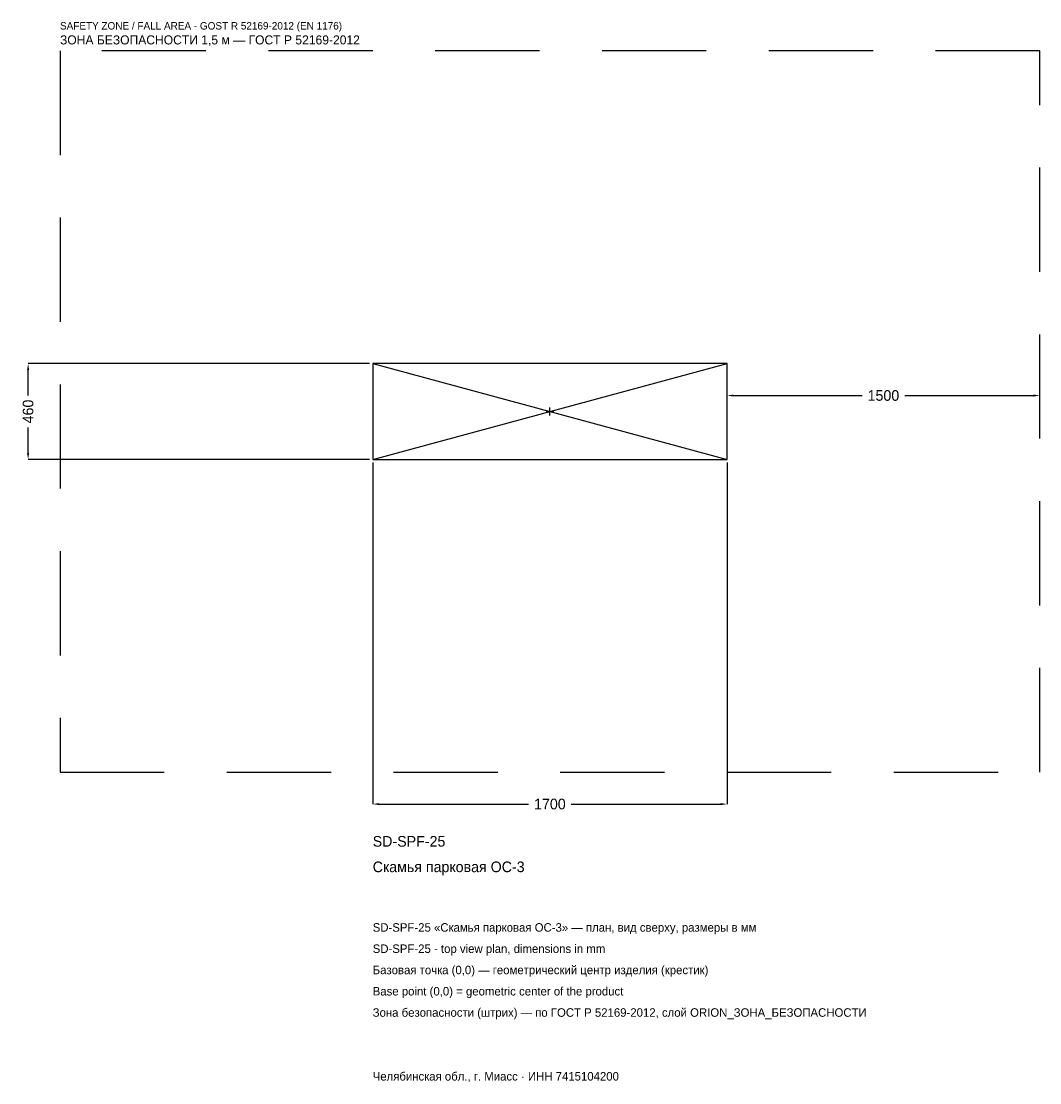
# Model space of a CAD drawing. Header units: metres. Extents: x -2536 to 2350, y -3220 to 1872.
import ezdxf

# ---------------------------------------------------------------- set-up
doc = ezdxf.new("R2010")
doc.units = ezdxf.units.M
doc.linetypes.add('DASHED', pattern=[800, 500, -300])
for name, color, linetype in [('ЗСК_ДАННЫЕ', 3, 'Continuous'), ('ЗСК_ЗОНА_БЕЗОПАСНОСТИ', 1, 'Continuous'), ('ЗСК_КОНТУР', 7, 'Continuous'), ('ЗСК_РАЗМЕРЫ', 8, 'Continuous')]:
    doc.layers.add(name, color=color, linetype=linetype)
doc.dimstyles.new('ORION', dxfattribs={"dimtxt": 51, "dimasz": 30.6, "dimexe": 1.25, "dimexo": 15.3, "dimtad": 1, "dimdec": 0, "dimcen": 2.5, "dimazin": 3, "dimtfac": 1, "dimtmove": 0, "dimatfit": 3})

# ---------------------------------------------------------------- blocks, each defined once
blk = doc.blocks.new('_CLOSEDFILLED')
at = {"color": 0, "linetype": 'BYBLOCK'}
blk.add_solid([(-1, 0.16), (0, 0), (-1, -0.16)], dxfattribs=at)
blk = doc.blocks.new('*D1')
for p, q in [((-850, -245.3), (-850, -1883)), ((850, -245.3), (850, -1883)), ((-819.4, -1883), (-102, -1883)), ((102, -1883), (819.4, -1883))]:
    blk.add_line(p, q)
at = {"layer": 'Defpoints'}
for p in [(-850, -230), (850, -230), (-850, -1883)]:
    blk.add_point(p, dxfattribs=at)
at = {"layer": 'ЗСК_РАЗМЕРЫ', "xscale": 30.599999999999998, "yscale": 30.599999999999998, "rotation": 180}
blk.add_blockref('_CLOSEDFILLED', (-850, -1883), dxfattribs=at)
at = {"layer": 'ЗСК_РАЗМЕРЫ', "xscale": 30.599999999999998, "yscale": 30.599999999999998}
blk.add_blockref('_CLOSEDFILLED', (850, -1883), dxfattribs=at)
at = {"layer": 'ЗСК_РАЗМЕРЫ', "insert": (0, -1883), "char_height": 51, "attachment_point": 5}
blk.add_mtext('1700', dxfattribs=at)
blk = doc.blocks.new('*D2')
for p, q in [((-865.3, 230), (-2503, 230)), ((-2503, 76.5), (-2503, 199.4)), ((-2503, -199.4), (-2503, -76.5)), ((-865.3, -230), (-2503, -230))]:
    blk.add_line(p, q)
at = {"layer": 'Defpoints'}
for p in [(-850, 230), (-2503, -230), (-850, -230)]:
    blk.add_point(p, dxfattribs=at)
at = {"layer": 'ЗСК_РАЗМЕРЫ', "xscale": 30.599999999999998, "yscale": 30.599999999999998}
for p, rotation in [((-2503, 230), 90), ((-2503, -230), 270)]:
    blk.add_blockref('_CLOSEDFILLED', p, dxfattribs=dict(at, rotation=rotation))
at = {"layer": 'ЗСК_РАЗМЕРЫ', "insert": (-2503, 0), "char_height": 51, "attachment_point": 5, "rotation": 90}
blk.add_mtext('460', dxfattribs=at)
blk = doc.blocks.new('*D3')
for p, q in [((850, 15.3), (850, 76.5)), ((880.6, 76.5), (1498, 76.5)), ((1702, 76.5), (2319.4, 76.5)), ((2350, 15.3), (2350, 76.5))]:
    blk.add_line(p, q)
at = {"layer": 'Defpoints'}
for p in [(850, 76.5), (850, 0), (2350, 0)]:
    blk.add_point(p, dxfattribs=at)
at = {"layer": 'ЗСК_РАЗМЕРЫ', "xscale": 30.599999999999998, "yscale": 30.599999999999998, "rotation": 180}
blk.add_blockref('_CLOSEDFILLED', (850, 76.5), dxfattribs=at)
at = {"layer": 'ЗСК_РАЗМЕРЫ', "xscale": 30.599999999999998, "yscale": 30.599999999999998}
blk.add_blockref('_CLOSEDFILLED', (2350, 76.5), dxfattribs=at)
at = {"layer": 'ЗСК_РАЗМЕРЫ', "insert": (1600, 76.5), "char_height": 51, "attachment_point": 5}
blk.add_mtext('1500', dxfattribs=at)
blk = doc.blocks.new('ОРИОН SD-SPF-25 Скамья парковая ОС-3')
at = {"layer": 'ЗСК_ЗОНА_БЕЗОПАСНОСТИ', "linetype": 'DASHED'}
blk.add_lwpolyline([(-2350, -1730), (2350, -1730), (2350, 1730), (-2350, 1730)], close=True, dxfattribs=at)
at = {"layer": 'ЗСК_КОНТУР'}
for p, q in [((-850, -230), (850, 230)), ((-850, 230), (850, -230))]:
    blk.add_line(p, q, dxfattribs=at)
blk.add_lwpolyline([(-850, -230), (850, -230), (850, 230), (-850, 230)], close=True, dxfattribs=at)
at = {"layer": 'ЗСК_РАЗМЕРЫ'}
for p, q in [((-18.4, 0), (18.4, 0)), ((0, -18.4), (0, 18.4))]:
    blk.add_line(p, q, dxfattribs=at)
at = {"layer": 'ЗСК_ДАННЫЕ'}
for tag, p in [('АРТИКУЛ', (-850, -2087)), ('НАИМЕНОВАНИЕ', (-850, -2209.4))]:
    blk.add_attdef(tag, p, '', height=51, dxfattribs=at)
at = {"layer": 'ЗСК_ДАННЫЕ', "flags": 1}
for tag, p in [('ПРОИЗВОДИТЕЛЬ', (-850, -2331.8)), ('ТЕЛЕФОН', (-850, -2454.2)), ('САЙТ', (-850, -2699)), ('АДРЕС', (-850, -2821.4)), ('РЕКВИЗИТЫ', (-850, -2943.8)), ('ГАБАРИТЫ', (-850, -3066.2)), ('ЗОНА_БЕЗОПАСНОСТИ', (-850, -3188.6))]:
    blk.add_attdef(tag, p, '', height=51, dxfattribs=at)
at = {"layer": 'ЗСК_ЗОНА_БЕЗОПАСНОСТИ', "color": 1}
for s, height, p in [('SAFETY ZONE / FALL AREA - GOST R 52169-2012 (EN 1176)', 35.7, (-2350, 1832)), ('ЗОНА БЕЗОПАСНОСТИ 1,5 м — ГОСТ Р 52169-2012', 43.35, (-2350, 1760.6))]:
    blk.add_text(s, height=height, dxfattribs=at).set_placement(p)
at = {"layer": 'ЗСК_РАЗМЕРЫ'}
dim = blk.add_linear_dim(base=(-2503, -230), p1=(-850, -230), p2=(-850, 230), angle=90, dimstyle='ORION', dxfattribs=at)
dim.commit()
dim.dimension.update_dxf_attribs({"geometry": '*D2', "text_midpoint": (-2503, 0)})
for base, p1, p2, picture, middle in [((850, 76.5), (850, 0), (2350, 0), '*D3', (1600, 76.5)), ((-850, -1883), (-850, -230), (850, -230), '*D1', (0, -1883))]:
    dim = blk.add_linear_dim(base=base, p1=p1, p2=p2, dimstyle='ORION', dxfattribs=at)
    dim.commit()
    dim.dimension.update_dxf_attribs({"geometry": picture, "text_midpoint": middle})

msp = doc.modelspace()

# ---------------------------------------------------------------- block references
msp.add_blockref('ОРИОН SD-SPF-25 Скамья парковая ОС-3', (0, 0)).add_auto_attribs({'АРТИКУЛ': 'SD-SPF-25', 'НАИМЕНОВАНИЕ': 'Скамья парковая ОС-3'})

# ---------------------------------------------------------------- texts
at = {"layer": 'ЗСК_ДАННЫЕ', "color": 3}
for s, p in [('SD-SPF-25 «Скамья парковая ОС-3» — план, вид сверху, размеры в мм', (-850, -2495)), ('SD-SPF-25 - top view plan, dimensions in mm', (-850, -2597)), ('Челябинская обл., г. Миасс · ИНН 7415104200', (-850, -3209))]:
    msp.add_text(s, height=40.8, dxfattribs=at).set_placement(p)
at = {"layer": 'ЗСК_ДАННЫЕ', "color": 7}
for s, p in [('Базовая точка (0,0) — геометрический центр изделия (крестик)', (-850, -2699)), ('Base point (0,0) = geometric center of the product', (-850, -2801))]:
    msp.add_text(s, height=40.8, dxfattribs=at).set_placement(p)
at = {"layer": 'ЗСК_ДАННЫЕ', "color": 1}
msp.add_text('Зона безопасности (штрих) — по ГОСТ Р 52169-2012, слой ORION_ЗОНА_БЕЗОПАСНОСТИ', height=40.8, dxfattribs=at).set_placement((-850, -2903))

doc.saveas('drawing.dxf')
